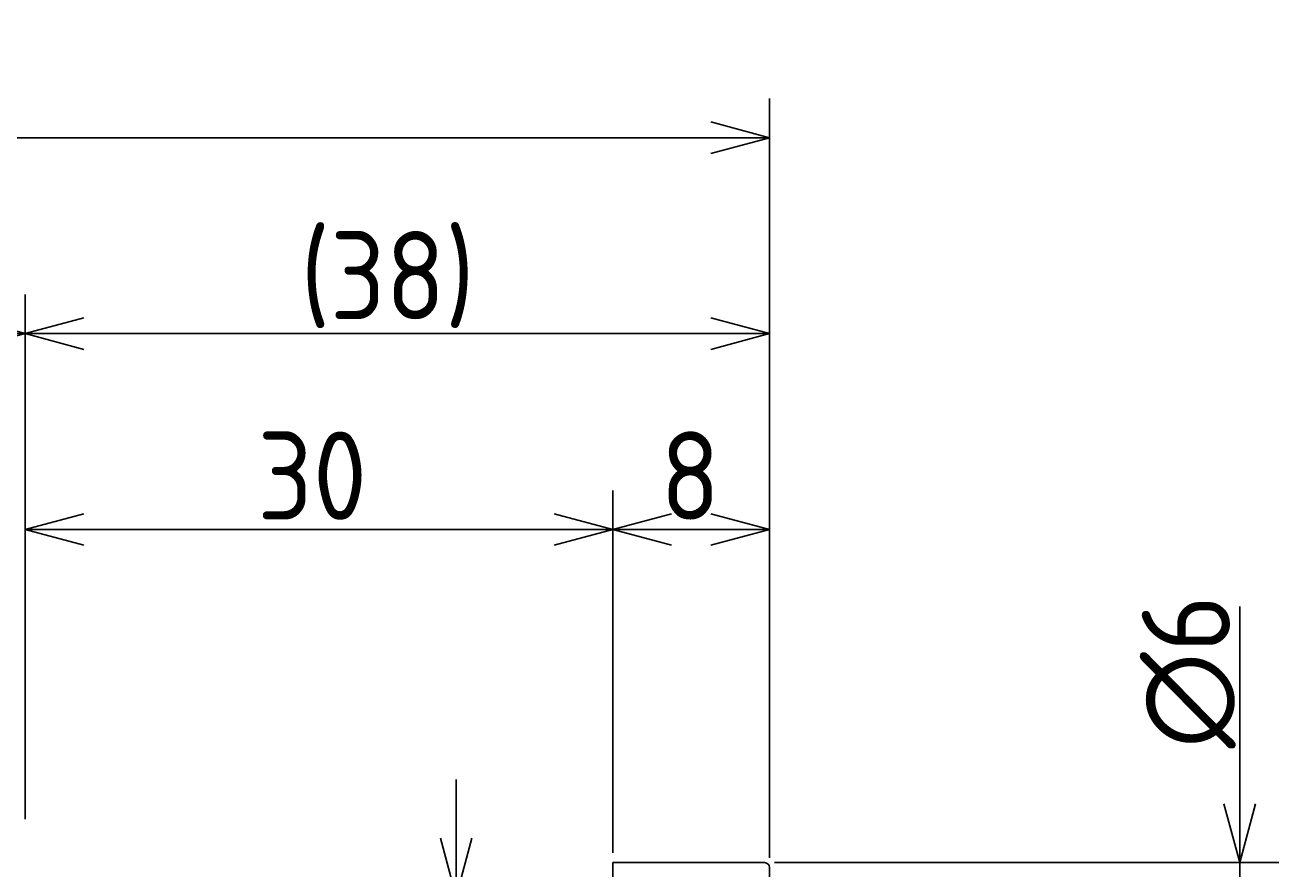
# Model space of a CAD drawing. Extents: x 100 to 257, y 73 to 146.
# Tile 7 of 7: x 193 to 257, y 103 to 146. Entities that reach past the tile are written whole.
import ezdxf

# ---------------------------------------------------------------- set-up
doc = ezdxf.new("R2010")
doc.units = 0
doc.header["$LTSCALE"] = 0.2
doc.layers.get('0').update_dxf_attribs({"linetype": 'CONTINUOUS'})
doc.layers.get('DEFPOINTS').update_dxf_attribs({"linetype": 'CONTINUOUS'})
doc.layers.add('18-0-CON', color=3, linetype='CONTINUOUS')
doc.layers.add('35-0-CON', color=7, linetype='CONTINUOUS')
doc.styles.add('DIMENSION', font='isocp.shx', dxfattribs={"bigfont": 'bigfont.shx'})
doc.dimstyles.get("Standard").update_dxf_attribs({"dimtxt": 0.18, "dimasz": 0.18, "dimexe": 0.18, "dimexo": 0.0625, "dimgap": 0.09, "dimtad": 0, "dimtih": 1, "dimtoh": 1, "dimzin": 0, "dimcen": 0.09, "dimazin": 3, "dimtfac": 1, "dimtofl": 0, "dimtmove": 0, "dimatfit": 3})

# ---------------------------------------------------------------- blocks, each defined once
blk = doc.blocks.new('_OPEN30')
at = {"color": 0, "linetype": 'BYBLOCK'}
for p, q in [((-1, 0.268), (0, 0)), ((0, 0), (-1, -0.268)), ((0, 0), (-1, 0))]:
    blk.add_line(p, q, dxfattribs=at)
blk = doc.blocks.new('*U83')
at = {"layer": '18-0-CON', "color": 161, "style": 'DIMENSION'}
blk.add_text('68.1', height=4.5, dxfattribs=at).set_placement((154.135, 130.5))
blk = doc.blocks.new('*D82')
at = {"layer": '18-0-CON', "color": 161}
for p, q in [((124.9, 104.2), (124.9, 132)), ((193, 105.493), (193, 132)), ((127.9, 130), (190, 130))]:
    blk.add_line(p, q, dxfattribs=at)
at = {"layer": 'DEFPOINTS', "color": 0}
for p in [(193, 130), (193, 104.993), (124.9, 103.7)]:
    blk.add_point(p, dxfattribs=at)
blk.add_blockref('*U83', (0, 0))
at = {"layer": '18-0-CON', "color": 161, "xscale": 3, "yscale": 3, "zscale": 3, "rotation": 180}
blk.add_blockref('_OPEN30', (124.9, 130), dxfattribs=at)
at = {"layer": '18-0-CON', "color": 161, "xscale": 3, "yscale": 3, "zscale": 3}
blk.add_blockref('_OPEN30', (193, 130), dxfattribs=at)
blk = doc.blocks.new('*U85')
at = {"layer": '18-0-CON', "color": 161, "style": 'DIMENSION'}
blk.add_text('30', height=4.5, dxfattribs=at).set_placement((204.848, 120.5))
blk = doc.blocks.new('*D84')
at = {"layer": '18-0-CON', "color": 161}
for p, q in [((193, 105.493), (193, 122)), ((223, 103.5), (223, 122)), ((196, 120), (220, 120))]:
    blk.add_line(p, q, dxfattribs=at)
at = {"layer": 'DEFPOINTS', "color": 0}
for p in [(223, 120), (193, 104.993), (223, 103)]:
    blk.add_point(p, dxfattribs=at)
blk.add_blockref('*U85', (0, 0))
at = {"layer": '18-0-CON', "color": 161, "xscale": 3, "yscale": 3, "zscale": 3, "rotation": 180}
blk.add_blockref('_OPEN30', (193, 120), dxfattribs=at)
at = {"layer": '18-0-CON', "color": 161, "xscale": 3, "yscale": 3, "zscale": 3}
blk.add_blockref('_OPEN30', (223, 120), dxfattribs=at)
blk = doc.blocks.new('*U87')
at = {"layer": '18-0-CON', "color": 161, "style": 'DIMENSION'}
blk.add_text('8', height=4.5, dxfattribs=at).set_placement((225.425, 120.5))
blk = doc.blocks.new('*D86')
at = {"layer": '18-0-CON', "color": 161}
for p, q in [((223, 103.5), (223, 122)), ((231, 103.25), (231, 122)), ((226, 120), (228, 120))]:
    blk.add_line(p, q, dxfattribs=at)
at = {"layer": 'DEFPOINTS', "color": 0}
for p in [(231, 120), (223, 103), (231, 102.75)]:
    blk.add_point(p, dxfattribs=at)
blk.add_blockref('*U87', (0, 0))
at = {"layer": '18-0-CON', "color": 161, "xscale": 3, "yscale": 3, "zscale": 3, "rotation": 180}
blk.add_blockref('_OPEN30', (223, 120), dxfattribs=at)
at = {"layer": '18-0-CON', "color": 161, "xscale": 3, "yscale": 3, "zscale": 3}
blk.add_blockref('_OPEN30', (231, 120), dxfattribs=at)
blk = doc.blocks.new('*U89')
at = {"layer": '18-0-CON', "color": 161, "style": 'DIMENSION'}
blk.add_text('(106.1)', height=4.5, dxfattribs=at).set_placement((170.075, 140.725))
blk = doc.blocks.new('*D88')
at = {"layer": '18-0-CON', "color": 161}
for p, q in [((124.9, 104.2), (124.9, 142)), ((231, 103.25), (231, 142)), ((228, 140), (127.9, 140))]:
    blk.add_line(p, q, dxfattribs=at)
at = {"layer": 'DEFPOINTS', "color": 0}
for p in [(124.9, 140), (124.9, 103.7), (231, 102.75)]:
    blk.add_point(p, dxfattribs=at)
blk.add_blockref('*U89', (0, 0))
at = {"layer": '18-0-CON', "color": 161, "xscale": 3, "yscale": 3, "zscale": 3, "rotation": 180}
blk.add_blockref('_OPEN30', (124.9, 140), dxfattribs=at)
at = {"layer": '18-0-CON', "color": 161, "xscale": 3, "yscale": 3, "zscale": 3}
blk.add_blockref('_OPEN30', (231, 140), dxfattribs=at)
blk = doc.blocks.new('*U91')
at = {"layer": '18-0-CON', "color": 161, "style": 'DIMENSION'}
blk.add_text('∅6', height=4.5, rotation=90, dxfattribs=at).set_placement((254.5, 108.825))
blk = doc.blocks.new('*D90')
at = {"layer": '18-0-CON', "color": 161}
for p, q in [((255, 106), (255, 116.073)), ((231.25, 103), (257, 103)), ((255, 97), (255, 103)), ((231.25, 97), (257, 97)), ((255, 94), (255, 91))]:
    blk.add_line(p, q, dxfattribs=at)
at = {"layer": 'DEFPOINTS', "color": 0}
for p in [(230.75, 103), (255, 103), (230.75, 97)]:
    blk.add_point(p, dxfattribs=at)
blk.add_blockref('*U91', (0, 0))
at = {"layer": '18-0-CON', "color": 161, "xscale": 3, "yscale": 3, "zscale": 3}
for p, rotation in [((255, 103), 270), ((255, 97), 90)]:
    blk.add_blockref('_OPEN30', p, dxfattribs=dict(at, rotation=rotation))
blk = doc.blocks.new('*U93')
at = {"layer": '18-0-CON', "color": 161, "style": 'DIMENSION'}
blk.add_text('(38)', height=4.5, dxfattribs=at).set_placement((207.05, 130.725))
blk = doc.blocks.new('*D92')
at = {"layer": '18-0-CON', "color": 161}
for p, q in [((193, 105.211), (193, 132)), ((231, 103.25), (231, 132)), ((196, 130), (228, 130))]:
    blk.add_line(p, q, dxfattribs=at)
at = {"layer": 'DEFPOINTS', "color": 0}
for p in [(231, 130), (193, 104.711), (231, 102.75)]:
    blk.add_point(p, dxfattribs=at)
blk.add_blockref('*U93', (0, 0))
at = {"layer": '18-0-CON', "color": 161, "xscale": 3, "yscale": 3, "zscale": 3, "rotation": 180}
blk.add_blockref('_OPEN30', (193, 130), dxfattribs=at)
at = {"layer": '18-0-CON', "color": 161, "xscale": 3, "yscale": 3, "zscale": 3}
blk.add_blockref('_OPEN30', (231, 130), dxfattribs=at)
blk = doc.blocks.new('*U95')
at = {"layer": '18-0-CON', "color": 161, "style": 'DIMENSION'}
blk.add_text('∅2.5', height=4.5, rotation=90, dxfattribs=at).set_placement((214.5, 81.039))
blk = doc.blocks.new('*D94')
at = {"layer": '18-0-CON', "color": 161}
for p, q in [((215, 104.25), (215, 107.25)), ((219.25, 101.25), (213, 101.25)), ((215, 101.25), (215, 98.751)), ((219.25, 98.751), (213, 98.751)), ((215, 95.751), (215, 81.214))]:
    blk.add_line(p, q, dxfattribs=at)
at = {"layer": 'DEFPOINTS', "color": 0}
for p in [(219.75, 101.25), (215, 98.751), (219.75, 98.751)]:
    blk.add_point(p, dxfattribs=at)
blk.add_blockref('*U95', (0, 0))
at = {"layer": '18-0-CON', "color": 161, "xscale": 3, "yscale": 3, "zscale": 3}
for p, rotation in [((215, 101.25), 270), ((215, 98.751), 90)]:
    blk.add_blockref('_OPEN30', p, dxfattribs=dict(at, rotation=rotation))

msp = doc.modelspace()

# ---------------------------------------------------------------- linework, layer by layer
at = {"layer": '35-0-CON'}
for p, q in [((223, 103), (230.75, 103)), ((223, 103), (223, 97)), ((231, 102.75), (231, 97.25))]:
    msp.add_line(p, q, dxfattribs=at)
msp.add_arc((230.75, 102.75), 0.25, 0.00034, 90, dxfattribs=at)

# ---------------------------------------------------------------- dimensions: what is measured, and where the dimension line sits
at = {"layer": '18-0-CON'}
for base, p1, p2, override, picture, middle in [((124.9, 140), (231, 102.75), (124.9, 103.7), {"dimscale": 1, "dimpost": '(<>)'}, '*D88', (177.95, 142.975)), ((231, 130), (193, 104.711), (231, 102.75), {"dimscale": 1, "dimpost": '(<>)', "dimtol": 0, "dimtp": 0.1, "dimtm": 0}, '*D92', (212, 132.975)), ((193, 130), (124.9, 103.7), (193, 104.993), {"dimscale": 1}, '*D82', (158.95, 132.75)), ((223, 120), (193, 104.993), (223, 103), {"dimscale": 1}, '*D84', (208, 122.75)), ((231, 120), (223, 103), (231, 102.75), {"dimscale": 1}, '*D86', (227, 122.75))]:
    dim = msp.add_linear_dim(base=base, p1=p1, p2=p2, dimstyle='Standard', override=override, dxfattribs=at)
    dim.commit()
    dim.dimension.update_dxf_attribs({"geometry": picture, "text_midpoint": middle})
for base, p1, p2, override, picture, middle in [((255, 103), (230.75, 97), (230.75, 103), {"dimscale": 1, "dimpost": '%%c<>'}, '*D90', (252.25, 112.537)), ((215, 98.751), (219.75, 101.25), (219.75, 98.751), {"dimscale": 1, "dimpost": '%%c<>', "dimtol": 0, "dimtp": 0.1, "dimtm": 0}, '*D94', (212.25, 86.982))]:
    dim = msp.add_linear_dim(base=base, p1=p1, p2=p2, angle=90, dimstyle='Standard', override=override, dxfattribs=at)
    dim.commit()
    dim.dimension.update_dxf_attribs({"geometry": picture, "text_midpoint": middle})

doc.saveas('drawing.dxf')
